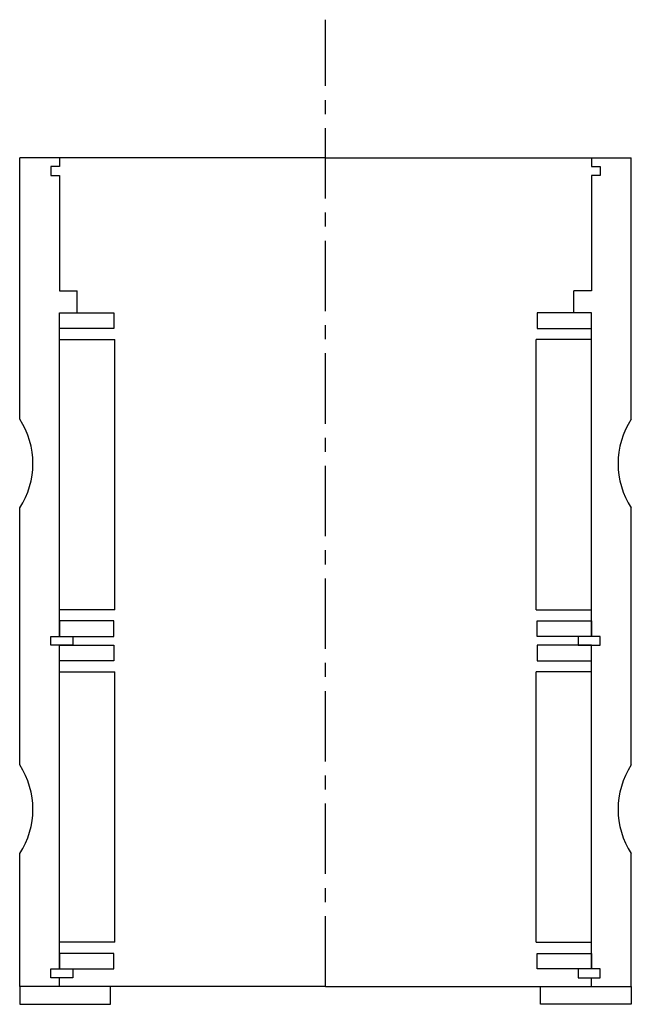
# Model space of a CAD drawing. Header units: millimetres. Extents: x -69 to 69, y -4 to 218.
import ezdxf

# ---------------------------------------------------------------- set-up
doc = ezdxf.new("R2010")
doc.units = ezdxf.units.MM
doc.header["$LTSCALE"] = 0.5
doc.header["$MEASUREMENT"] = 0
doc.linetypes.add('CENTER', pattern=[50.8, 31.75, -6.35, 6.35, -6.35])
doc.layers.get('0').update_dxf_attribs({"linetype": 'CONTINUOUS'})
doc.layers.add('Center', color=1, linetype='CENTER')

msp = doc.modelspace()

# ---------------------------------------------------------------- linework, layer by layer
for p, q in [((-69, 128), (-69, 187)), ((-60, 187), (-69, 187)), ((0, 187), (-60, 187)), ((-60, 187), (-60, 185)), ((0, 187), (60, 187)), ((60, 187), (69, 187)), ((60, 187), (60, 185)), ((69, 128), (69, 187)), ((-60, 185), (-62, 185)), ((-62, 185), (-62, 183)), ((60, 185), (62, 185)), ((62, 185), (62, 183)), ((-62, 183), (-60, 183)), ((-60, 183), (-60, 157)), ((60, 183), (60, 157)), ((62, 183), (60, 183)), ((-60, 157), (-56, 157)), ((-56, 152), (-56, 157)), ((56, 152), (56, 157)), ((60, 157), (56, 157)), ((-60, 79), (-60, 152)), ((-60, 152), (-47.75, 152)), ((-60, 152), (-56, 152)), ((-60, 148.5), (-60, 152)), ((-47.75, 152), (-47.75, 148.5)), ((60, 152), (47.75, 152)), ((47.75, 152), (47.75, 148.5)), ((60, 152), (56, 152)), ((60, 79), (60, 152)), ((60, 148.5), (60, 152)), ((-47.75, 148.5), (-60, 148.5)), ((47.75, 148.5), (60, 148.5)), ((-60, 85), (-60, 146)), ((-60, 146), (-47.5, 146)), ((-47.5, 85), (-47.5, 146)), ((47.5, 85), (47.5, 146)), ((60, 146), (47.5, 146)), ((60, 85), (60, 146)), ((-69, 50), (-69, 108)), ((69, 50), (69, 108)), ((-47.5, 85), (-60, 85)), ((47.5, 85), (60, 85)), ((-47.75, 82.5), (-60, 82.5)), ((-60, 82.5), (-60, 79)), ((-47.75, 79), (-47.75, 82.5)), ((47.75, 82.5), (60, 82.5)), ((47.75, 79), (47.75, 82.5)), ((60, 82.5), (60, 79)), ((-62, 77), (-62, 79)), ((-62, 77), (-62, 79)), ((-62, 79), (-57, 79)), ((-62, 79), (-60, 79)), ((-60, 79), (-47.75, 79)), ((-57, 79), (-57, 77)), ((60, 79), (47.75, 79)), ((57, 79), (57, 77)), ((62, 79), (57, 79)), ((62, 79), (60, 79)), ((62, 77), (62, 79)), ((62, 77), (62, 79)), ((-57, 77), (-62, 77)), ((-60, 77), (-62, 77)), ((-60, 4), (-60, 77)), ((-60, 77), (-47.75, 77)), ((-60, 73.5), (-60, 77)), ((-47.75, 77), (-47.75, 73.5)), ((60, 77), (47.75, 77)), ((47.75, 77), (47.75, 73.5)), ((57, 77), (62, 77)), ((60, 4), (60, 77)), ((60, 73.5), (60, 77)), ((60, 77), (62, 77)), ((-47.75, 73.5), (-60, 73.5)), ((47.75, 73.5), (60, 73.5)), ((-60, 10), (-60, 71)), ((-60, 71), (-47.5, 71)), ((-47.5, 10), (-47.5, 71)), ((47.5, 10), (47.5, 71)), ((60, 71), (47.5, 71)), ((60, 10), (60, 71)), ((-69, 0), (-69, 30)), ((69, 0), (69, 30)), ((-47.5, 10), (-60, 10)), ((47.5, 10), (60, 10)), ((-47.75, 7.5), (-60, 7.5)), ((-60, 7.5), (-60, 4)), ((-47.75, 4), (-47.75, 7.5)), ((47.75, 7.5), (60, 7.5)), ((47.75, 4), (47.75, 7.5)), ((60, 7.5), (60, 4)), ((-62, 4), (-57, 4)), ((-62, 4), (-60, 4)), ((-62, 2), (-62, 4)), ((-62, 2), (-62, 4)), ((-60, 4), (-47.75, 4)), ((-57, 4), (-57, 2)), ((60, 4), (47.75, 4)), ((62, 4), (57, 4)), ((57, 4), (57, 2)), ((62, 4), (60, 4)), ((62, 2), (62, 4)), ((62, 2), (62, 4)), ((-48.5, 0), (-69, 0)), ((-60, 0), (-69, 0)), ((-69, 0), (-69, -4)), ((-57, 2), (-62, 2)), ((-60, 2), (-62, 2)), ((-60, 0), (-60, 2)), ((0, 0), (-60, 0)), ((-48.5, -4), (-48.5, 0)), ((0, 0), (60, 0)), ((48.5, 0), (69, 0)), ((48.5, -4), (48.5, 0)), ((57, 2), (62, 2)), ((60, 0), (60, 2)), ((60, 2), (62, 2)), ((60, 0), (69, 0)), ((69, 0), (69, -4)), ((-69, -4), (-48.5, -4)), ((69, -4), (48.5, -4))]:
    msp.add_line(p, q)
for centre, start, end in [((-84.17, 118), 326.6015, 33.3985), ((84.17, 118), 146.6015, 213.3985), ((-84.17, 40), 326.6015, 33.3985), ((84.17, 40), 146.6015, 213.3985)]:
    msp.add_arc(centre, 18.17, start, end)
at = {"layer": 'Center'}
msp.add_line((0, 0), (0, 218.14), dxfattribs=at)

doc.saveas('drawing.dxf')
